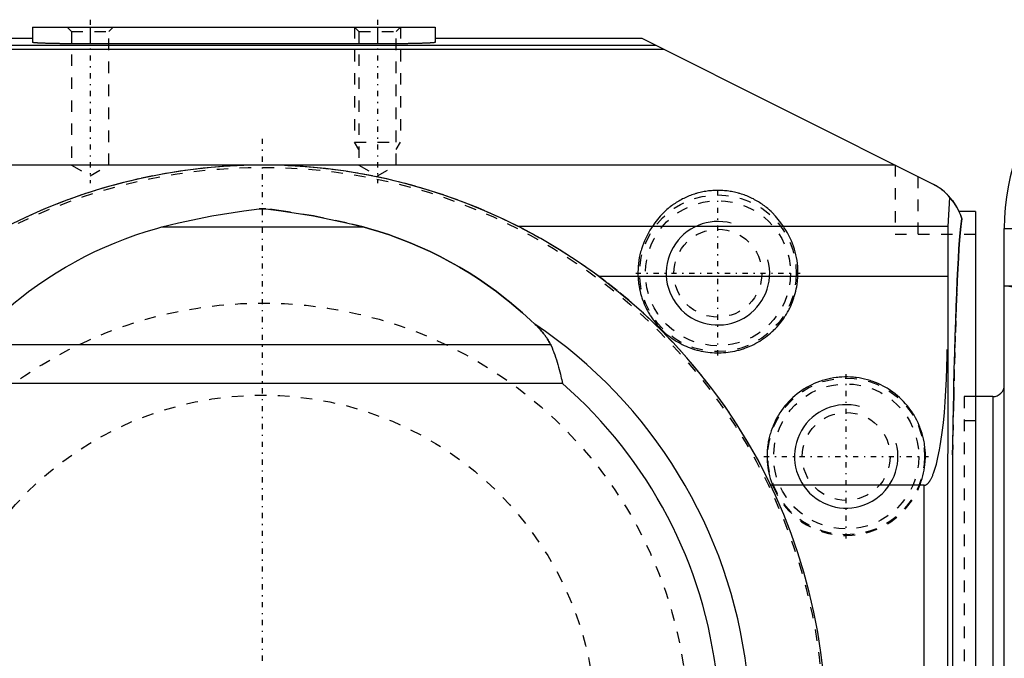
# Model space of a CAD drawing. Extents: x -216 to 415, y -1 to 641.
# Tile 6 of 8: x 79 to 164, y 576 to 632. Entities that reach past the tile are written whole.
import ezdxf

# ---------------------------------------------------------------- set-up
doc = ezdxf.new("R2010")
doc.units = 0
doc.linetypes.add('CENTER', pattern=[1.5, 0.45, -0.5, 0.05, -0.5])
doc.linetypes.add('DASHED', pattern=[2, 1, -1])
for name, color, linetype in [('AM_0', 7, 'CONTINUOUS'), ('AM_10', 7, 'CONTINUOUS'), ('AM_3', 7, 'DASHED'), ('AM_7', 7, 'CENTER')]:
    doc.layers.add(name, color=color, linetype=linetype)

msp = doc.modelspace()

# ---------------------------------------------------------------- linework, layer by layer
at = {"layer": 'AM_0', "color": 7, "linetype": 'CONTINUOUS'}
for p, q in [((80, 631), (80, 629.673)), ((80, 631), (115, 631)), ((85, 631), (85, 629.542)), ((110, 631), (110, 629.542)), ((115, 631), (115, 629.673)), ((80, 630), (70, 630)), ((134.225, 629.388), (72, 629.388)), ((110, 629.542), (85, 629.542)), ((133, 630), (115, 630)), ((158.236, 617.382), (133, 630)), ((134.864, 629.068), (72, 629.068)), ((155, 619), (32.649, 619)), ((159.605, 613.666), (159.77, 616.194)), ((99.713, 615.208), (100.287, 615.208)), ((162, 614.956), (160.562, 614.956)), ((162, 614.956), (162, 525)), ((91.258, 613.629), (108.742, 613.629)), ((159.605, 613.666), (122.232, 613.666)), ((159.575, 531.082), (159.605, 613.666)), ((164.5, 533), (164.5, 613.5)), ((159.56, 609.302), (129.264, 609.302)), ((164.5, 608.5), (197, 608.5)), ((167.767, 608.03), (164.5, 608.5)), ((74.952, 603.4), (125.048, 603.4)), ((126.083, 600), (73.917, 600)), ((163.5, 598.87), (162, 598.87)), ((163.5, 598.87), (163.5, 541.13)), ((160, 593.804), (160, 546.196)), ((157.533, 591.16), (144.196, 591.16)), ((157.533, 550), (157.533, 591.16))]:
    msp.add_line(p, q, dxfattribs=at)
for points in [[(85, 629.542, 0), (84.964, 629.542, 0), (84.891, 629.542, 0), (84.818, 629.542, 0), (84.782, 629.542, 0), (84.746, 629.542, 0), (84.673, 629.542, 0), (84.6, 629.542, 0), (84.528, 629.542, 0), (84.456, 629.543, 0), (84.383, 629.543, 0), (84.347, 629.543, 0), (84.311, 629.543, 0), (84.239, 629.543, 0), (84.168, 629.544, 0), (84.096, 629.544, 0), (84.025, 629.544, 0), (83.953, 629.545, 0), (83.918, 629.545, 0), (83.882, 629.545, 0), (83.812, 629.545, 0), (83.741, 629.546, 0), (83.706, 629.546, 0), (83.671, 629.546, 0), (83.601, 629.547, 0), (83.531, 629.548, 0), (83.496, 629.548, 0), (83.462, 629.548, 0), (83.393, 629.549, 0), (83.324, 629.549, 0), (83.256, 629.55, 0), (83.188, 629.551, 0), (83.12, 629.551, 0), (83.087, 629.552, 0), (83.053, 629.552, 0), (82.986, 629.553, 0), (82.92, 629.554, 0), (82.854, 629.554, 0), (82.789, 629.555, 0), (82.724, 629.556, 0), (82.691, 629.557, 0), (82.659, 629.557, 0), (82.595, 629.558, 0), (82.532, 629.559, 0), (82.469, 629.56, 0), (82.406, 629.561, 0), (82.344, 629.562, 0), (82.314, 629.562, 0), (82.283, 629.563, 0), (82.222, 629.564, 0), (82.162, 629.565, 0), (82.102, 629.566, 0), (82.043, 629.567, 0), (81.985, 629.568, 0), (81.956, 629.569, 0), (81.927, 629.569, 0), (81.87, 629.571, 0), (81.814, 629.572, 0), (81.758, 629.573, 0), (81.703, 629.574, 0), (81.649, 629.576, 0), (81.622, 629.576, 0), (81.595, 629.577, 0), (81.542, 629.578, 0), (81.49, 629.579, 0), (81.464, 629.58, 0), (81.439, 629.581, 0), (81.388, 629.582, 0), (81.338, 629.584, 0), (81.314, 629.584, 0), (81.289, 629.585, 0), (81.241, 629.586, 0), (81.193, 629.588, 0), (81.147, 629.589, 0), (81.101, 629.591, 0), (81.055, 629.592, 0), (81.033, 629.593, 0), (81.011, 629.594, 0), (80.968, 629.595, 0), (80.925, 629.597, 0), (80.883, 629.598, 0), (80.843, 629.6, 0), (80.803, 629.602, 0), (80.783, 629.602, 0), (80.764, 629.603, 0), (80.725, 629.605, 0), (80.688, 629.606, 0), (80.652, 629.608, 0), (80.616, 629.61, 0), (80.582, 629.611, 0), (80.565, 629.612, 0), (80.548, 629.613, 0), (80.516, 629.615, 0), (80.484, 629.616, 0), (80.453, 629.618, 0), (80.423, 629.62, 0), (80.395, 629.622, 0), (80.381, 629.623, 0), (80.367, 629.623, 0), (80.34, 629.625, 0), (80.314, 629.627, 0), (80.289, 629.629, 0), (80.265, 629.631, 0), (80.242, 629.632, 0), (80.231, 629.633, 0), (80.221, 629.634, 0), (80.2, 629.636, 0), (80.18, 629.638, 0), (80.17, 629.639, 0), (80.161, 629.64, 0), (80.143, 629.642, 0), (80.127, 629.643, 0), (80.119, 629.644, 0), (80.111, 629.645, 0), (80.096, 629.647, 0), (80.082, 629.649, 0), (80.07, 629.651, 0), (80.058, 629.653, 0), (80.048, 629.655, 0), (80.043, 629.656, 0), (80.038, 629.657, 0), (80.03, 629.658, 0), (80.022, 629.66, 0), (80.016, 629.662, 0), (80.011, 629.664, 0), (80.006, 629.666, 0), (80.005, 629.667, 0), (80.003, 629.668, 0), (80.001, 629.67, 0), (80, 629.672, 0), (80, 629.673, 0)], [(115, 629.673, 0), (115, 629.672, 0), (114.999, 629.67, 0), (114.997, 629.668, 0), (114.995, 629.667, 0), (114.994, 629.666, 0), (114.989, 629.664, 0), (114.984, 629.662, 0), (114.978, 629.66, 0), (114.97, 629.658, 0), (114.962, 629.657, 0), (114.957, 629.656, 0), (114.952, 629.655, 0), (114.942, 629.653, 0), (114.93, 629.651, 0), (114.918, 629.649, 0), (114.904, 629.647, 0), (114.889, 629.645, 0), (114.881, 629.644, 0), (114.873, 629.643, 0), (114.857, 629.642, 0), (114.839, 629.64, 0), (114.83, 629.639, 0), (114.82, 629.638, 0), (114.8, 629.636, 0), (114.779, 629.634, 0), (114.769, 629.633, 0), (114.758, 629.632, 0), (114.735, 629.631, 0), (114.711, 629.629, 0), (114.686, 629.627, 0), (114.66, 629.625, 0), (114.633, 629.623, 0), (114.619, 629.623, 0), (114.605, 629.622, 0), (114.577, 629.62, 0), (114.547, 629.618, 0), (114.516, 629.616, 0), (114.484, 629.615, 0), (114.452, 629.613, 0), (114.435, 629.612, 0), (114.418, 629.611, 0), (114.384, 629.61, 0), (114.348, 629.608, 0), (114.312, 629.606, 0), (114.275, 629.605, 0), (114.236, 629.603, 0), (114.217, 629.602, 0), (114.197, 629.602, 0), (114.157, 629.6, 0), (114.117, 629.598, 0), (114.075, 629.597, 0), (114.032, 629.595, 0), (113.989, 629.594, 0), (113.967, 629.593, 0), (113.945, 629.592, 0), (113.899, 629.591, 0), (113.853, 629.589, 0), (113.807, 629.588, 0), (113.759, 629.586, 0), (113.711, 629.585, 0), (113.686, 629.584, 0), (113.662, 629.584, 0), (113.612, 629.582, 0), (113.561, 629.581, 0), (113.536, 629.58, 0), (113.51, 629.579, 0), (113.458, 629.578, 0), (113.405, 629.577, 0), (113.378, 629.576, 0), (113.351, 629.576, 0), (113.297, 629.574, 0), (113.242, 629.573, 0), (113.186, 629.572, 0), (113.13, 629.571, 0), (113.073, 629.569, 0), (113.044, 629.569, 0), (113.015, 629.568, 0), (112.957, 629.567, 0), (112.898, 629.566, 0), (112.838, 629.565, 0), (112.778, 629.564, 0), (112.717, 629.563, 0), (112.686, 629.562, 0), (112.656, 629.562, 0), (112.594, 629.561, 0), (112.531, 629.56, 0), (112.468, 629.559, 0), (112.405, 629.558, 0), (112.341, 629.557, 0), (112.309, 629.557, 0), (112.276, 629.556, 0), (112.211, 629.555, 0), (112.146, 629.554, 0), (112.08, 629.554, 0), (112.014, 629.553, 0), (111.947, 629.552, 0), (111.913, 629.552, 0), (111.88, 629.551, 0), (111.812, 629.551, 0), (111.744, 629.55, 0), (111.676, 629.549, 0), (111.607, 629.549, 0), (111.538, 629.548, 0), (111.504, 629.548, 0), (111.469, 629.548, 0), (111.399, 629.547, 0), (111.329, 629.546, 0), (111.294, 629.546, 0), (111.259, 629.546, 0), (111.188, 629.545, 0), (111.118, 629.545, 0), (111.082, 629.545, 0), (111.047, 629.545, 0), (110.975, 629.544, 0), (110.904, 629.544, 0), (110.832, 629.544, 0), (110.761, 629.543, 0), (110.689, 629.543, 0), (110.653, 629.543, 0), (110.617, 629.543, 0), (110.544, 629.543, 0), (110.472, 629.542, 0), (110.4, 629.542, 0), (110.327, 629.542, 0), (110.254, 629.542, 0), (110.218, 629.542, 0), (110.182, 629.542, 0), (110.109, 629.542, 0), (110.036, 629.542, 0), (110, 629.542, 0)], [(159.77, 616.194, 0), (159.734, 616.235, 0), (159.661, 616.315, 0), (159.586, 616.394, 0), (159.548, 616.433, 0), (159.51, 616.471, 0), (159.432, 616.546, 0), (159.352, 616.62, 0), (159.271, 616.692, 0), (159.188, 616.762, 0), (159.104, 616.83, 0), (159.061, 616.863, 0), (159.018, 616.896, 0), (158.931, 616.961, 0), (158.842, 617.023, 0), (158.752, 617.084, 0), (158.661, 617.143, 0), (158.569, 617.199, 0), (158.522, 617.227, 0), (158.475, 617.254, 0), (158.38, 617.307, 0), (158.284, 617.357, 0), (158.236, 617.382, 0)], [(159.77, 616.194, 0), (159.995, 615.916, 0), (160.384, 615.314, 0), (160.683, 614.663, 0), (160.796, 614.322, 0)], [(91.258, 613.629, 0), (92.704, 613.977, 0), (95.582, 614.578, 0), (98.373, 615.037, 0), (99.713, 615.208, 0)], [(100.287, 615.208, 0), (101.627, 615.037, 0), (104.418, 614.578, 0), (107.296, 613.977, 0), (108.742, 613.629, 0)], [(160, 593.804, 0), (160.015, 594.688, 0), (160.046, 596.416, 0), (160.079, 598.086, 0), (160.097, 598.898, 0), (160.115, 599.695, 0), (160.152, 601.239, 0), (160.191, 602.716, 0), (160.232, 604.121, 0), (160.274, 605.452, 0), (160.318, 606.706, 0), (160.341, 607.303, 0), (160.364, 607.88, 0), (160.411, 608.971, 0), (160.459, 609.978, 0), (160.508, 610.898, 0), (160.559, 611.729, 0), (160.61, 612.469, 0), (160.636, 612.804, 0), (160.663, 613.116, 0), (160.716, 613.67, 0), (160.769, 614.129, 0), (160.796, 614.322, 0)], [(76.334, 605.183, 0), (76.686, 605.516, 0), (77.403, 606.168, 0), (78.138, 606.798, 0), (78.511, 607.106, 0), (78.889, 607.408, 0), (79.655, 607.996, 0), (80.438, 608.562, 0), (81.235, 609.105, 0), (82.046, 609.626, 0), (82.87, 610.124, 0), (83.288, 610.364, 0), (83.708, 610.598, 0), (84.558, 611.048, 0), (85.42, 611.474, 0), (86.292, 611.875, 0), (87.175, 612.251, 0), (88.068, 612.602, 0), (88.517, 612.768, 0), (88.969, 612.928, 0), (89.879, 613.228, 0), (90.797, 613.502, 0), (91.258, 613.629, 0)], [(108.742, 613.629, 0), (109.203, 613.502, 0), (110.121, 613.228, 0), (111.031, 612.928, 0), (111.483, 612.768, 0), (111.932, 612.602, 0), (112.825, 612.251, 0), (113.708, 611.875, 0), (114.58, 611.474, 0), (115.442, 611.048, 0), (116.292, 610.598, 0), (116.712, 610.364, 0), (117.13, 610.124, 0), (117.954, 609.626, 0), (118.765, 609.105, 0), (119.562, 608.562, 0), (120.345, 607.996, 0), (121.111, 607.408, 0), (121.489, 607.106, 0), (121.862, 606.798, 0), (122.597, 606.168, 0), (123.314, 605.516, 0), (123.666, 605.183, 0)], [(123.666, 605.183, 0), (123.714, 605.138, 0), (123.808, 605.045, 0), (123.9, 604.952, 0), (123.945, 604.905, 0), (123.99, 604.858, 0), (124.079, 604.764, 0), (124.166, 604.668, 0), (124.252, 604.572, 0), (124.335, 604.475, 0), (124.415, 604.377, 0), (124.455, 604.328, 0), (124.494, 604.279, 0), (124.57, 604.18, 0), (124.643, 604.08, 0), (124.713, 603.98, 0), (124.781, 603.878, 0), (124.845, 603.776, 0), (124.876, 603.725, 0), (124.906, 603.674, 0), (124.965, 603.569, 0), (125.021, 603.457, 0), (125.048, 603.4, 0)], [(125.048, 603.4, 0), (125.092, 603.303, 0), (125.176, 603.106, 0), (125.257, 602.907, 0), (125.296, 602.806, 0), (125.334, 602.704, 0), (125.409, 602.499, 0), (125.48, 602.291, 0), (125.549, 602.08, 0), (125.615, 601.866, 0), (125.678, 601.65, 0), (125.709, 601.541, 0), (125.74, 601.432, 0), (125.797, 601.219, 0), (125.849, 601.016, 0), (125.897, 600.824, 0), (125.94, 600.645, 0), (125.979, 600.479, 0), (125.997, 600.401, 0), (126.014, 600.327, 0), (126.045, 600.189, 0), (126.061, 600.116, 0), (126.065, 600.096, 0), (126.07, 600.077, 0), (126.072, 600.067, 0), (126.074, 600.058, 0), (126.08, 600.028, 0), (126.084, 600.01, 0), (126.084, 600.007, 0), (126.085, 600.004, 0), (126.085, 600.003, 0), (126.085, 600.003, 0), (126.085, 600.003, 0), (126.085, 600.002, 0), (126.085, 600.002, 0), (126.085, 600.002, 0), (126.085, 600.002, 0), (126.085, 600.002, 0), (126.085, 600.001, 0), (126.085, 600.001, 0), (126.085, 600.001, 0), (126.085, 600.001, 0), (126.085, 600.001, 0), (126.085, 600.001, 0), (126.085, 600.001, 0), (126.085, 600.001, 0), (126.085, 600.001, 0), (126.085, 600.001, 0), (126.085, 600.001, 0), (126.085, 600.001, 0), (126.085, 600.001, 0), (126.085, 600.001, 0), (126.085, 600.001, 0), (126.085, 600.001, 0), (126.085, 600.001, 0), (126.085, 600.001, 0), (126.085, 600.001, 0), (126.085, 600.001, 0), (126.085, 600.001, 0), (126.085, 600.001, 0), (126.085, 600.001, 0), (126.085, 600.001, 0), (126.085, 600.001, 0), (126.085, 600.001, 0), (126.085, 600.001, 0), (126.085, 600.001, 0), (126.085, 600, 0), (126.084, 600, 0), (126.084, 600, 0), (126.084, 600, 0), (126.084, 600, 0), (126.084, 600, 0), (126.084, 600, 0), (126.084, 600, 0), (126.084, 600, 0), (126.084, 600, 0), (126.084, 600, 0), (126.084, 600, 0), (126.084, 600, 0), (126.084, 600, 0), (126.084, 600, 0), (126.084, 600, 0), (126.084, 600, 0), (126.084, 600, 0), (126.084, 600, 0), (126.084, 600, 0), (126.084, 600, 0), (126.084, 600, 0), (126.084, 600, 0), (126.084, 600, 0), (126.084, 600, 0), (126.084, 600, 0), (126.084, 600, 0), (126.084, 600, 0), (126.084, 600, 0), (126.084, 600, 0), (126.084, 600, 0), (126.084, 600, 0), (126.084, 600, 0), (126.084, 600, 0), (126.084, 600, 0), (126.084, 600, 0), (126.084, 600, 0), (126.084, 600, 0), (126.084, 600, 0), (126.084, 600, 0), (126.084, 600, 0), (126.083, 600, 0), (126.083, 600, 0), (126.083, 600, 0), (126.083, 600, 0), (126.083, 600, 0), (126.083, 600, 0)], [(157.533, 591.16, 0), (157.535, 591.16, 0), (157.54, 591.16, 0), (157.545, 591.16, 0), (157.547, 591.16, 0), (157.55, 591.16, 0), (157.554, 591.161, 0), (157.559, 591.161, 0), (157.564, 591.161, 0), (157.569, 591.162, 0), (157.573, 591.162, 0), (157.576, 591.163, 0), (157.578, 591.163, 0), (157.583, 591.164, 0), (157.588, 591.165, 0), (157.592, 591.165, 0), (157.597, 591.166, 0), (157.602, 591.167, 0), (157.604, 591.168, 0), (157.607, 591.168, 0), (157.612, 591.169, 0), (157.616, 591.171, 0), (157.619, 591.171, 0), (157.621, 591.172, 0), (157.626, 591.173, 0), (157.631, 591.174, 0), (157.633, 591.175, 0), (157.635, 591.176, 0), (157.64, 591.177, 0), (157.645, 591.179, 0), (157.65, 591.181, 0), (157.654, 591.182, 0), (157.659, 591.184, 0), (157.662, 591.185, 0), (157.664, 591.186, 0), (157.669, 591.188, 0), (157.673, 591.19, 0), (157.678, 591.192, 0), (157.683, 591.194, 0), (157.688, 591.196, 0), (157.69, 591.197, 0), (157.692, 591.199, 0), (157.697, 591.201, 0), (157.702, 591.203, 0), (157.719, 591.212, 0), (157.747, 591.23, 0), (157.775, 591.249, 0), (157.79, 591.26, 0), (157.804, 591.272, 0), (157.832, 591.296, 0), (157.86, 591.324, 0), (157.889, 591.353, 0), (157.917, 591.385, 0), (157.945, 591.42, 0), (157.959, 591.438, 0), (157.973, 591.457, 0), (158.001, 591.496, 0), (158.028, 591.538, 0), (158.042, 591.559, 0), (158.056, 591.582, 0), (158.083, 591.628, 0), (158.111, 591.677, 0), (158.125, 591.702, 0), (158.138, 591.728, 0), (158.165, 591.782, 0), (158.193, 591.838, 0), (158.219, 591.896, 0), (158.246, 591.957, 0), (158.273, 592.02, 0), (158.286, 592.052, 0), (158.299, 592.085, 0), (158.326, 592.153, 0), (158.352, 592.223, 0), (158.442, 592.485, 0), (158.592, 592.997, 0), (158.733, 593.584, 0), (158.866, 594.243, 0), (158.928, 594.598, 0), (158.989, 594.969, 0), (159.101, 595.755, 0), (159.201, 596.597, 0), (159.29, 597.488, 0), (159.365, 598.422, 0), (159.427, 599.391, 0), (159.453, 599.887, 0), (159.475, 600.389, 0), (159.509, 601.409, 0), (159.528, 602.442, 0), (159.532, 602.961, 0)]]:
    msp.add_polyline3d(points, dxfattribs=at)
for centre, radius, start, end in [((184.5, 613.5), 20, 138.59038, 180), ((100, 570), 49, 348.61006, 191.01694), ((156, 612.91), 5, 24.15087, 63.43495), ((100, 570), 45.209, 89.63611, 90.36389), ((100, 570), 42.402, 6.77196, 56.07309), ((100, 570), 39.753, 6.26661, 48.99487), ((163.5, 599.87), 1, 270, 0)]:
    msp.add_arc(centre, radius, start, end, dxfattribs=at)
at = {"layer": 'AM_10', "color": 7, "linetype": 'CONTINUOUS'}
for centre in [(139.598, 609.598), (150.753, 593.667)]:
    msp.add_arc(centre, 4.5, 75, 15, dxfattribs=at)
at = {"layer": 'AM_3', "color": 6, "linetype": 'DASHED'}
for p, q in [((83, 631), (83.379, 630.621)), ((86.621, 630.621), (87, 631)), ((108, 631), (108.379, 630.621)), ((108, 631), (108, 621)), ((111.621, 630.621), (112, 631)), ((112, 631), (112, 621)), ((83.379, 630.621), (83.379, 619)), ((83.379, 630.621), (86.621, 630.621)), ((86.621, 619), (86.621, 630.621)), ((108.379, 630.621), (108.379, 619)), ((108.379, 630.621), (111.621, 630.621)), ((111.621, 619), (111.621, 630.621)), ((108.379, 620.344), (108, 621)), ((108, 621), (112, 621)), ((111.621, 620.344), (112, 621)), ((83.379, 619), (85, 618.064)), ((85, 618.064), (86.621, 619)), ((108.379, 619), (110, 618.064)), ((110, 618.064), (111.621, 619)), ((155, 619), (155, 613)), ((157, 613), (157, 618)), ((164.5, 613.5), (171.5, 613.5)), ((155, 613), (162, 613)), ((162, 598.87), (161, 598.87)), ((161, 598.87), (161, 541.13)), ((162, 596.75), (161, 596.75))]:
    msp.add_line(p, q, dxfattribs=at)
for points in [[(100, 619, 0), (99.893, 619, 0), (99.68, 618.999, 0), (99.466, 618.997, 0), (99.359, 618.996, 0), (99.252, 618.994, 0), (99.039, 618.991, 0), (98.825, 618.986, 0), (98.077, 618.962, 0), (96.797, 618.895, 0), (96.158, 618.849, 0), (95.519, 618.795, 0), (94.244, 618.661, 0), (92.973, 618.494, 0), (91.707, 618.293, 0), (90.447, 618.06, 0), (89.193, 617.793, 0), (88.568, 617.648, 0), (87.946, 617.494, 0), (86.708, 617.163, 0), (85.478, 616.799, 0), (84.259, 616.403, 0), (83.051, 615.975, 0), (81.854, 615.516, 0), (81.26, 615.275, 0), (80.669, 615.026, 0), (79.498, 614.505, 0), (78.341, 613.953, 0)], [(122.232, 613.666, 0), (121.659, 613.953, 0), (120.502, 614.505, 0), (119.331, 615.026, 0), (118.74, 615.275, 0), (118.146, 615.516, 0), (116.949, 615.975, 0), (115.741, 616.403, 0), (114.522, 616.799, 0), (113.292, 617.163, 0), (112.054, 617.494, 0), (111.432, 617.648, 0), (110.807, 617.793, 0), (109.553, 618.06, 0), (108.293, 618.293, 0), (107.027, 618.494, 0), (105.756, 618.661, 0), (104.481, 618.795, 0), (103.842, 618.849, 0), (103.203, 618.895, 0), (101.923, 618.962, 0), (101.175, 618.986, 0), (100.961, 618.991, 0), (100.748, 618.994, 0), (100.641, 618.996, 0), (100.534, 618.997, 0), (100.32, 618.999, 0), (100.107, 619, 0), (100, 619, 0)], [(145.293, 613.666, 0), (145.082, 613.979, 0), (144.61, 614.566, 0), (144.305, 614.884, 0), (144.214, 614.97, 0), (144.122, 615.056, 0), (144.075, 615.098, 0), (144.028, 615.139, 0), (143.933, 615.221, 0), (143.836, 615.301, 0), (143.787, 615.34, 0), (143.737, 615.379, 0), (143.638, 615.455, 0), (143.536, 615.529, 0), (143.485, 615.566, 0), (143.434, 615.602, 0), (143.33, 615.672, 0), (143.225, 615.741, 0), (143.118, 615.808, 0), (143.01, 615.872, 0), (142.901, 615.935, 0), (142.847, 615.965, 0), (142.791, 615.995, 0), (142.68, 616.054, 0), (142.568, 616.11, 0), (142.455, 616.165, 0), (142.341, 616.217, 0), (142.226, 616.267, 0), (142.168, 616.291, 0), (142.109, 616.315, 0), (141.992, 616.361, 0), (141.875, 616.404, 0), (141.756, 616.445, 0), (141.637, 616.485, 0), (141.517, 616.521, 0), (141.457, 616.539, 0), (141.396, 616.556, 0), (141.275, 616.588, 0), (141.153, 616.619, 0), (141.031, 616.646, 0), (140.908, 616.672, 0), (140.784, 616.695, 0), (140.722, 616.706, 0), (140.661, 616.716, 0), (140.536, 616.735, 0), (140.412, 616.751, 0), (140.287, 616.765, 0), (140.162, 616.777, 0), (140.037, 616.786, 0), (139.974, 616.79, 0), (139.912, 616.793, 0), (139.786, 616.798, 0), (139.661, 616.8, 0), (139.598, 616.801, 0), (139.535, 616.8, 0), (139.41, 616.798, 0), (139.284, 616.793, 0), (139.222, 616.79, 0), (139.159, 616.786, 0), (139.034, 616.777, 0), (138.909, 616.765, 0), (138.784, 616.751, 0), (138.66, 616.735, 0), (138.535, 616.716, 0), (138.474, 616.706, 0), (138.412, 616.695, 0), (138.288, 616.672, 0), (138.165, 616.646, 0), (138.043, 616.619, 0), (137.921, 616.588, 0), (137.8, 616.556, 0), (137.739, 616.539, 0), (137.679, 616.521, 0), (137.559, 616.485, 0), (137.44, 616.445, 0), (137.321, 616.404, 0), (137.204, 616.361, 0), (137.087, 616.315, 0), (137.028, 616.291, 0), (136.97, 616.267, 0), (136.855, 616.217, 0), (136.741, 616.165, 0), (136.628, 616.11, 0), (136.516, 616.054, 0), (136.405, 615.995, 0), (136.349, 615.965, 0), (136.295, 615.935, 0), (136.186, 615.872, 0), (136.078, 615.808, 0), (135.971, 615.741, 0), (135.866, 615.672, 0), (135.762, 615.602, 0), (135.711, 615.566, 0), (135.66, 615.529, 0), (135.558, 615.455, 0), (135.459, 615.379, 0), (135.409, 615.34, 0), (135.36, 615.301, 0), (135.263, 615.221, 0), (135.168, 615.139, 0), (135.121, 615.098, 0), (135.074, 615.056, 0), (134.982, 614.97, 0), (134.891, 614.884, 0), (134.586, 614.566, 0), (134.114, 613.979, 0), (133.903, 613.666, 0)], [(108.742, 613.629, 0), (107.296, 613.977, 0), (104.418, 614.578, 0), (101.627, 615.037, 0), (100.287, 615.208, 0)], [(160.562, 614.956, 0), (160.586, 614.903, 0), (160.656, 614.734, 0), (160.747, 614.48, 0), (160.796, 614.322, 0)], [(160.796, 614.322, 0), (160.769, 614.129, 0), (160.716, 613.67, 0), (160.663, 613.116, 0), (160.636, 612.804, 0), (160.61, 612.469, 0), (160.559, 611.729, 0), (160.508, 610.898, 0), (160.459, 609.978, 0), (160.411, 608.971, 0), (160.364, 607.88, 0), (160.341, 607.303, 0), (160.318, 606.706, 0), (160.274, 605.452, 0), (160.232, 604.121, 0), (160.191, 602.716, 0), (160.152, 601.239, 0), (160.115, 599.695, 0), (160.097, 598.898, 0), (160.079, 598.086, 0), (160.046, 596.416, 0), (160.015, 594.688, 0), (160, 593.804, 0)], [(123.666, 605.183, 0), (123.314, 605.516, 0), (122.597, 606.168, 0), (121.862, 606.798, 0), (121.489, 607.106, 0), (121.111, 607.408, 0), (120.345, 607.996, 0), (119.562, 608.562, 0), (118.765, 609.105, 0), (117.954, 609.626, 0), (117.13, 610.124, 0), (116.712, 610.364, 0), (116.292, 610.598, 0), (115.442, 611.048, 0), (114.58, 611.474, 0), (113.708, 611.875, 0), (112.825, 612.251, 0), (111.932, 612.602, 0), (111.483, 612.768, 0), (111.031, 612.928, 0), (110.121, 613.228, 0), (109.203, 613.502, 0), (108.742, 613.629, 0)], [(129.264, 609.302, 0), (128.14, 610.114, 0), (125.821, 611.644, 0), (123.437, 613.031, 0), (122.232, 613.666, 0)], [(133.903, 613.666, 0), (133.83, 613.559, 0), (133.69, 613.341, 0), (133.557, 613.118, 0), (133.494, 613.005, 0), (133.433, 612.89, 0), (133.318, 612.658, 0), (133.211, 612.422, 0), (133.114, 612.183, 0), (133.025, 611.941, 0), (132.946, 611.696, 0), (132.91, 611.573, 0), (132.876, 611.45, 0), (132.815, 611.202, 0), (132.763, 610.953, 0), (132.721, 610.704, 0), (132.688, 610.455, 0), (132.664, 610.205, 0), (132.655, 610.078, 0), (132.649, 609.951, 0), (132.642, 609.693, 0), (132.646, 609.433, 0), (132.651, 609.302, 0)], [(146.545, 609.302, 0), (146.55, 609.433, 0), (146.554, 609.693, 0), (146.547, 609.951, 0), (146.541, 610.078, 0), (146.532, 610.205, 0), (146.508, 610.455, 0), (146.475, 610.704, 0), (146.433, 610.953, 0), (146.381, 611.202, 0), (146.32, 611.45, 0), (146.286, 611.573, 0), (146.25, 611.696, 0), (146.171, 611.941, 0), (146.082, 612.183, 0), (145.985, 612.422, 0), (145.878, 612.658, 0), (145.763, 612.89, 0), (145.702, 613.005, 0), (145.639, 613.118, 0), (145.506, 613.341, 0), (145.366, 613.559, 0), (145.293, 613.666, 0)], [(144.196, 591.16, 0), (143.907, 591.753, 0), (143.306, 592.926, 0), (142.674, 594.082, 0), (142.346, 594.654, 0), (142.01, 595.221, 0), (141.317, 596.342, 0), (140.593, 597.444, 0), (139.84, 598.526, 0), (139.059, 599.588, 0), (138.249, 600.627, 0), (137.833, 601.139, 0), (137.411, 601.645, 0), (136.546, 602.64, 0), (135.655, 603.611, 0), (134.738, 604.558, 0), (133.796, 605.48, 0), (132.829, 606.376, 0), (132.337, 606.815, 0), (131.839, 607.246, 0), (130.826, 608.089, 0), (129.79, 608.905, 0), (129.264, 609.302, 0)], [(132.651, 609.302, 0), (132.657, 609.204, 0), (132.671, 609.008, 0), (132.692, 608.813, 0), (132.704, 608.716, 0), (132.717, 608.618, 0), (132.749, 608.425, 0), (132.785, 608.232, 0), (132.827, 608.04, 0), (132.875, 607.85, 0), (132.928, 607.661, 0), (132.956, 607.567, 0), (132.986, 607.473, 0), (133.049, 607.288, 0), (133.118, 607.104, 0), (133.192, 606.922, 0), (133.271, 606.742, 0), (133.355, 606.565, 0), (133.398, 606.477, 0), (133.444, 606.39, 0), (133.537, 606.218, 0), (133.636, 606.048, 0), (133.687, 605.964, 0), (133.739, 605.881, 0), (133.847, 605.717, 0), (133.96, 605.557, 0), (134.018, 605.477, 0), (134.077, 605.399, 0), (134.199, 605.245, 0), (134.325, 605.094, 0), (134.455, 604.947, 0), (134.589, 604.804, 0), (134.727, 604.665, 0), (134.797, 604.597, 0), (134.869, 604.529, 0), (135.015, 604.398, 0), (135.164, 604.271, 0), (135.317, 604.148, 0), (135.473, 604.029, 0), (135.633, 603.915, 0), (135.714, 603.86, 0), (135.796, 603.805, 0), (135.961, 603.7, 0), (136.13, 603.6, 0), (136.302, 603.505, 0), (136.476, 603.414, 0), (136.652, 603.328, 0), (136.741, 603.287, 0), (136.831, 603.248, 0), (137.012, 603.172, 0), (137.195, 603.102, 0), (137.381, 603.037, 0), (137.567, 602.977, 0), (137.756, 602.922, 0), (137.851, 602.897, 0), (137.946, 602.873, 0), (138.137, 602.829, 0), (138.33, 602.79, 0), (138.523, 602.757, 0), (138.717, 602.73, 0), (138.912, 602.708, 0), (139.01, 602.699, 0), (139.108, 602.691, 0), (139.304, 602.68, 0), (139.5, 602.674, 0), (139.598, 602.674, 0), (139.696, 602.674, 0), (139.892, 602.68, 0), (140.088, 602.691, 0), (140.186, 602.699, 0), (140.284, 602.708, 0), (140.479, 602.73, 0), (140.673, 602.757, 0), (140.866, 602.79, 0), (141.059, 602.829, 0), (141.25, 602.873, 0), (141.345, 602.897, 0), (141.44, 602.922, 0), (141.629, 602.977, 0), (141.815, 603.037, 0), (142.001, 603.102, 0), (142.184, 603.172, 0), (142.365, 603.248, 0), (142.455, 603.287, 0), (142.544, 603.328, 0), (142.72, 603.414, 0), (142.894, 603.505, 0), (143.066, 603.6, 0), (143.235, 603.7, 0), (143.4, 603.805, 0), (143.482, 603.86, 0), (143.563, 603.915, 0), (143.723, 604.029, 0), (143.879, 604.148, 0), (144.032, 604.271, 0), (144.181, 604.398, 0), (144.327, 604.529, 0), (144.399, 604.597, 0), (144.469, 604.665, 0), (144.607, 604.804, 0), (144.741, 604.947, 0), (144.871, 605.094, 0), (144.997, 605.245, 0), (145.119, 605.399, 0), (145.178, 605.477, 0), (145.236, 605.557, 0), (145.349, 605.717, 0), (145.457, 605.881, 0), (145.509, 605.964, 0), (145.56, 606.048, 0), (145.659, 606.218, 0), (145.752, 606.39, 0), (145.798, 606.477, 0), (145.841, 606.565, 0), (145.925, 606.742, 0), (146.004, 606.922, 0), (146.078, 607.104, 0), (146.147, 607.288, 0), (146.21, 607.473, 0), (146.24, 607.567, 0), (146.268, 607.661, 0), (146.321, 607.85, 0), (146.369, 608.04, 0), (146.411, 608.232, 0), (146.447, 608.425, 0), (146.479, 608.618, 0), (146.492, 608.716, 0), (146.504, 608.813, 0), (146.525, 609.008, 0), (146.539, 609.204, 0), (146.545, 609.302, 0)], [(125.048, 603.4, 0), (125.021, 603.457, 0), (124.965, 603.569, 0), (124.906, 603.674, 0), (124.876, 603.725, 0), (124.845, 603.776, 0), (124.781, 603.878, 0), (124.713, 603.98, 0), (124.643, 604.08, 0), (124.57, 604.18, 0), (124.494, 604.279, 0), (124.455, 604.328, 0), (124.415, 604.377, 0), (124.335, 604.475, 0), (124.252, 604.572, 0), (124.166, 604.668, 0), (124.079, 604.764, 0), (123.99, 604.858, 0), (123.945, 604.905, 0), (123.9, 604.952, 0), (123.808, 605.045, 0), (123.714, 605.138, 0), (123.666, 605.183, 0)], [(157.155, 591.16, 0), (157.199, 591.276, 0), (157.282, 591.51, 0), (157.357, 591.747, 0), (157.391, 591.866, 0), (157.423, 591.986, 0), (157.48, 592.228, 0), (157.529, 592.472, 0), (157.569, 592.717, 0), (157.6, 592.963, 0), (157.622, 593.211, 0), (157.629, 593.335, 0), (157.635, 593.459, 0), (157.639, 593.707, 0), (157.634, 593.955, 0), (157.62, 594.203, 0), (157.597, 594.451, 0), (157.566, 594.697, 0), (157.546, 594.82, 0), (157.525, 594.942, 0), (157.476, 595.185, 0), (157.418, 595.427, 0), (157.385, 595.547, 0), (157.351, 595.666, 0), (157.276, 595.903, 0), (157.192, 596.137, 0), (157.147, 596.252, 0), (157.1, 596.367, 0), (156.999, 596.594, 0), (156.89, 596.818, 0), (156.774, 597.037, 0), (156.65, 597.252, 0), (156.517, 597.463, 0), (156.449, 597.566, 0), (156.378, 597.668, 0), (156.231, 597.868, 0), (156.077, 598.063, 0), (155.916, 598.252, 0), (155.748, 598.436, 0), (155.574, 598.613, 0), (155.485, 598.699, 0), (155.394, 598.783, 0), (155.207, 598.947, 0), (155.015, 599.105, 0), (154.817, 599.255, 0), (154.614, 599.398, 0), (154.406, 599.533, 0), (154.3, 599.598, 0), (154.193, 599.661, 0), (153.976, 599.781, 0), (153.754, 599.894, 0), (153.529, 599.998, 0), (153.299, 600.094, 0), (153.067, 600.181, 0), (152.95, 600.222, 0), (152.832, 600.261, 0), (152.594, 600.331, 0), (152.353, 600.393, 0), (152.11, 600.447, 0), (151.866, 600.491, 0), (151.62, 600.527, 0), (151.497, 600.542, 0), (151.373, 600.554, 0), (151.126, 600.572, 0), (150.877, 600.581, 0), (150.753, 600.582, 0), (150.629, 600.581, 0), (150.381, 600.572, 0), (150.133, 600.554, 0), (150.01, 600.542, 0), (149.886, 600.527, 0), (149.64, 600.491, 0), (149.396, 600.447, 0), (149.153, 600.393, 0), (148.913, 600.331, 0), (148.675, 600.261, 0), (148.557, 600.222, 0), (148.439, 600.181, 0), (148.207, 600.094, 0), (147.978, 599.998, 0), (147.752, 599.894, 0), (147.531, 599.781, 0), (147.314, 599.661, 0), (147.207, 599.598, 0), (147.101, 599.533, 0), (146.893, 599.398, 0), (146.689, 599.255, 0), (146.492, 599.105, 0), (146.299, 598.947, 0), (146.113, 598.783, 0), (146.022, 598.699, 0), (145.932, 598.613, 0), (145.758, 598.436, 0), (145.591, 598.252, 0), (145.43, 598.063, 0), (145.276, 597.868, 0), (145.129, 597.668, 0), (145.058, 597.566, 0), (144.989, 597.463, 0), (144.857, 597.252, 0), (144.733, 597.037, 0), (144.616, 596.818, 0), (144.507, 596.594, 0), (144.407, 596.367, 0), (144.36, 596.252, 0), (144.315, 596.137, 0), (144.231, 595.903, 0), (144.156, 595.666, 0), (144.121, 595.547, 0), (144.089, 595.427, 0), (144.031, 595.185, 0), (143.981, 594.942, 0), (143.96, 594.82, 0), (143.941, 594.697, 0), (143.909, 594.451, 0), (143.886, 594.203, 0), (143.873, 593.955, 0), (143.868, 593.707, 0), (143.872, 593.459, 0), (143.877, 593.335, 0), (143.885, 593.211, 0), (143.907, 592.963, 0), (143.938, 592.717, 0), (143.978, 592.472, 0), (144.026, 592.228, 0), (144.084, 591.986, 0), (144.115, 591.866, 0), (144.15, 591.747, 0), (144.224, 591.51, 0), (144.307, 591.276, 0), (144.352, 591.16, 0)]]:
    msp.add_polyline3d(points, dxfattribs=at)
for centre, radius in [((100, 570), 48.8), ((139.598, 609.598), 6.809), ((139.598, 609.598), 6.309), ((139.598, 609.598), 3.823), ((100, 570), 37), ((150.753, 593.667), 6.809), ((150.753, 593.667), 6.309), ((100, 570), 29), ((100, 570), 29), ((150.753, 593.667), 3.824)]:
    msp.add_circle(centre, radius, dxfattribs=at)
msp.add_arc((150.753, 593.667), 6.875, 201.38439, 338.61561, dxfattribs=at)
at = {"layer": 'AM_7', "color": 4, "linetype": 'CENTER'}
for p, q in [((85, 631.647), (85, 617.417)), ((110, 631.647), (110, 617.417)), ((100, 518.55), (100, 621.45)), ((139.598, 602.449), (139.598, 616.747)), ((132.449, 609.598), (146.747, 609.598)), ((150.753, 586.517), (150.753, 600.816)), ((143.604, 593.667), (157.902, 593.667))]:
    msp.add_line(p, q, dxfattribs=at)

doc.saveas('drawing.dxf')
